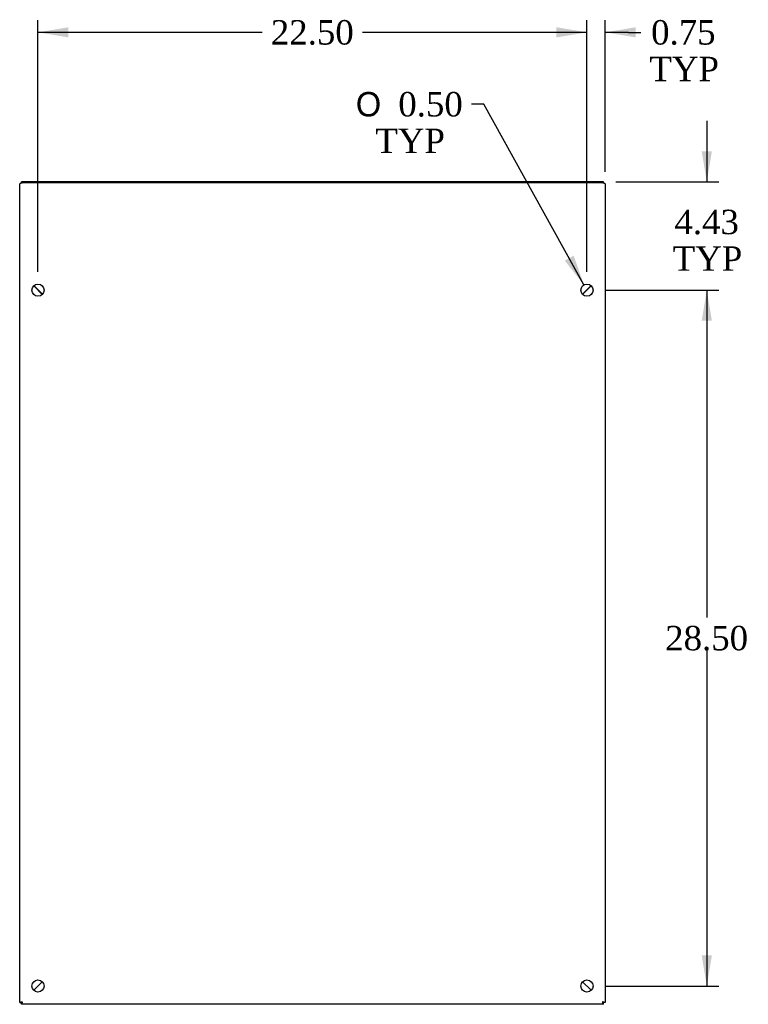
# Model space of a CAD drawing. Header units: inches. Extents: x 1 to 240, y -1 to 159.
# Tile 23 of 24: x 155 to 185, y 61 to 101. Entities that reach past the tile are written whole.
import ezdxf
from ezdxf.enums import TextEntityAlignment as Align

# ---------------------------------------------------------------- set-up
doc = ezdxf.new("R2010")
doc.units = ezdxf.units.IN
doc.header["$MEASUREMENT"] = 0
for name, color, linetype in [('COM70706-7', 7, 'Continuous'), ('COM70709-4', 7, 'Continuous'), ('COM70712-7', 7, 'Continuous'), ('Default', 7, 'Continuous')]:
    doc.layers.add(name, color=color, linetype=linetype)
doc.styles.add('SEACAD_Solid_Edge_ANSI1_Symbols', font='txt')
doc.styles.add('SEACAD_Times_New_Roman', font='times.ttf')
doc.dimstyles.new('HAMMOND_(STH_-_240x160)', dxfattribs={"dimtxt": 1, "dimasz": 1.25, "dimexe": 0.5, "dimexo": 0.5, "dimgap": 0.25, "dimtad": 0, "dimtih": 1, "dimtoh": 1, "dimzin": 0, "dimdsep": 46, "dimtxsty": 'SEACAD_Times_New_Roman', "dimblk1": '_SE_FILLED', "dimblk2": '_SE_FILLED', "dimsah": 1, "dimcen": 0.5, "dimadec": 0, "dimazin": 0, "dimtfac": 0.8, "dimtofl": 0, "dimtmove": 0, "dimatfit": 3, "dimfxl": 1, "dimtolj": 1, "dimtzin": 0, "dimarcsym": 0})

# ---------------------------------------------------------------- blocks, each defined once
blk = doc.blocks.new('SE5')
at = {"layer": 'COM70706-7', "color": 7, "linetype": 'Continuous'}
for p, q in [((155.487, 61.201), (155.487, 94.729)), ((179.379, 94.772), (155.595, 94.772)), ((179.487, 94.729), (179.487, 61.201)), ((156.414, 90.202), (156.061, 90.556)), ((178.913, 90.556), (178.559, 90.202)), ((156.413, 62.055), (156.06, 61.702)), ((156.06, 61.702), (156.413, 62.055)), ((178.913, 61.702), (178.56, 62.055)), ((178.56, 62.055), (178.913, 61.702)), ((155.487, 61.201), (155.559, 61.201)), ((155.559, 61.128), (155.559, 61.2)), ((179.414, 61.128), (155.559, 61.128)), ((179.414, 61.128), (179.414, 61.2)), ((179.487, 61.201), (179.415, 61.201))]:
    blk.add_line(p, q, dxfattribs=at)
for centre in [(156.237, 90.378), (178.737, 90.378), (156.237, 61.878), (178.737, 61.878)]:
    blk.add_circle(centre, 0.25, dxfattribs=at)
for points in [[(155.595, 94.772), (155.58, 94.768), (155.566, 94.765), (155.54, 94.758), (155.528, 94.754), (155.508, 94.747), (155.5, 94.744), (155.489, 94.737), (155.487, 94.733), (155.487, 94.729)], [(179.487, 94.729), (179.487, 94.733), (179.484, 94.737), (179.473, 94.744), (179.465, 94.747), (179.445, 94.754), (179.433, 94.758), (179.407, 94.765), (179.393, 94.768), (179.379, 94.772)], [(155.487, 61.201), (155.487, 61.204), (155.489, 61.207), (155.5, 61.213), (155.508, 61.216), (155.528, 61.221), (155.54, 61.224), (155.566, 61.23), (155.58, 61.233), (155.595, 61.236)], [(155.559, 61.201), (155.559, 61.204), (155.559, 61.207), (155.563, 61.213), (155.566, 61.216), (155.572, 61.221), (155.576, 61.224), (155.585, 61.23), (155.59, 61.233), (155.595, 61.236)], [(155.595, 61.236), (155.592, 61.232), (155.589, 61.227), (155.583, 61.218), (155.58, 61.214), (155.574, 61.208), (155.571, 61.205), (155.565, 61.201), (155.562, 61.2), (155.559, 61.2)], [(155.595, 61.236), (155.592, 61.222), (155.589, 61.208), (155.583, 61.182), (155.58, 61.17), (155.574, 61.15), (155.571, 61.142), (155.565, 61.131), (155.562, 61.128), (155.559, 61.128)], [(179.379, 61.236), (179.383, 61.233), (179.388, 61.23), (179.397, 61.224), (179.401, 61.221), (179.407, 61.216), (179.41, 61.213), (179.414, 61.207), (179.415, 61.204), (179.415, 61.201)], [(179.379, 61.236), (179.393, 61.233), (179.407, 61.23), (179.433, 61.224), (179.445, 61.221), (179.465, 61.216), (179.473, 61.213), (179.484, 61.207), (179.487, 61.204), (179.487, 61.201)], [(179.414, 61.2), (179.411, 61.2), (179.408, 61.201), (179.402, 61.205), (179.399, 61.208), (179.393, 61.214), (179.391, 61.218), (179.385, 61.227), (179.382, 61.232), (179.379, 61.236)], [(179.414, 61.128), (179.411, 61.128), (179.408, 61.131), (179.402, 61.142), (179.399, 61.15), (179.393, 61.17), (179.391, 61.182), (179.385, 61.208), (179.382, 61.222), (179.379, 61.236)]]:
    blk.add_open_spline(points, degree=3, knots=[0, 0, 0, 0, 0.25, 0.25, 0.5, 0.5, 0.75, 0.75, 1, 1, 1, 1], dxfattribs=at)
at = {"layer": 'COM70709-4', "color": 7, "linetype": 'Continuous'}
for p, q in [((179.415, 94.812), (155.559, 94.812)), ((155.559, 94.763), (155.559, 94.812)), ((179.415, 94.763), (179.415, 94.812)), ((156.423, 90.212), (156.07, 90.565)), ((178.903, 90.565), (178.55, 90.212))]:
    blk.add_line(p, q, dxfattribs=at)
at = {"layer": 'COM70712-7', "color": 7, "linetype": 'Continuous'}
for p, q in [((156.272, 90.364), (156.272, 90.345)), ((178.702, 90.345), (178.702, 90.364)), ((156.344, 90.292), (156.344, 90.273)), ((178.63, 90.273), (178.63, 90.292)), ((156.272, 61.914), (156.272, 61.913)), ((156.344, 61.986), (156.344, 61.985)), ((178.63, 61.985), (178.63, 61.985)), ((178.702, 61.913), (178.702, 61.913))]:
    blk.add_line(p, q, dxfattribs=at)
blk = doc.blocks.new('DMBLK111')
at = {"layer": 'Default', "linetype": 'Continuous', "transparency": 16777216}
for points in [[(183.856, 96.062), (183.44, 96.062), (183.648, 94.812)], [(183.856, 89.128), (183.648, 90.378), (183.44, 89.128)]]:
    blk.add_hatch(color=7, dxfattribs=at).paths.add_polyline_path(points)
at = {"layer": 'Default', "color": 7, "linetype": 'Continuous', "transparency": 16777216}
for p, q in [((183.648, 97.312), (183.648, 94.812)), ((179.915, 94.812), (184.148, 94.812)), ((179.487, 90.378), (184.148, 90.378)), ((183.648, 90.378), (183.648, 87.878))]:
    blk.add_line(p, q, dxfattribs=at)
at = {"layer": 'Default', "color": 7, "linetype": 'Continuous', "transparency": 16777216, "style": 'SEACAD_Times_New_Roman'}
for s, p in [('4.43', (182.321, 93.674)), ('TYP', (182.25, 92.174))]:
    blk.add_text(s, height=1, dxfattribs=at).set_placement(p, align=Align.TOP_LEFT)
blk = doc.blocks.new('_SE_FILLED')
at = {"color": 0}
blk.add_line((0, 0), (-1, 0), dxfattribs=at)
blk.add_solid([(0, 0), (-1, -0.1665), (-1, 0.1665), (0, 0)], dxfattribs=at)
blk = doc.blocks.new('DMBLK112')
at = {"layer": 'Default', "linetype": 'Continuous', "transparency": 16777216}
for points in [[(183.856, 89.128), (183.648, 90.378), (183.44, 89.128)], [(183.856, 63.128), (183.44, 63.128), (183.648, 61.878)]]:
    blk.add_hatch(color=7, dxfattribs=at).paths.add_polyline_path(points)
at = {"layer": 'Default', "color": 7, "linetype": 'Continuous', "transparency": 16777216}
for p, q in [((179.487, 90.378), (184.148, 90.378)), ((183.648, 90.378), (183.648, 76.978)), ((183.648, 75.628), (183.648, 61.878)), ((179.487, 61.878), (184.148, 61.878))]:
    blk.add_line(p, q, dxfattribs=at)
at = {"layer": 'Default', "color": 7, "linetype": 'Continuous', "transparency": 16777216, "style": 'SEACAD_Times_New_Roman'}
blk.add_text('28.50', height=1, dxfattribs=at).set_placement((181.942, 76.628), align=Align.TOP_LEFT)
blk = doc.blocks.new('DMBLK113')
at = {"layer": 'Default', "linetype": 'Continuous', "transparency": 16777216}
for points in [[(177.487, 101.149), (177.487, 100.732), (178.737, 100.94)], [(180.737, 101.149), (179.487, 100.94), (180.737, 100.732)]]:
    blk.add_hatch(color=7, dxfattribs=at).paths.add_polyline_path(points)
at = {"layer": 'Default', "color": 7, "linetype": 'Continuous', "transparency": 16777216}
for p, q in [((178.737, 91.128), (178.737, 101.44)), ((179.487, 95.229), (179.487, 101.44)), ((178.737, 100.94), (176.237, 100.94)), ((180.444, 100.94), (179.487, 100.94)), ((180.444, 100.94), (180.944, 100.94))]:
    blk.add_line(p, q, dxfattribs=at)
at = {"layer": 'Default', "color": 7, "linetype": 'Continuous', "transparency": 16777216, "style": 'SEACAD_Times_New_Roman'}
for s, p in [('0.75', (181.366, 101.44)), ('TYP', (181.294, 99.94))]:
    blk.add_text(s, height=1, dxfattribs=at).set_placement(p, align=Align.TOP_LEFT)
blk = doc.blocks.new('DMBLK114')
at = {"layer": 'Default', "linetype": 'Continuous', "transparency": 16777216}
for points in [[(157.487, 101.149), (156.237, 100.94), (157.487, 100.732)], [(177.487, 101.149), (177.487, 100.732), (178.737, 100.94)]]:
    blk.add_hatch(color=7, dxfattribs=at).paths.add_polyline_path(points)
at = {"layer": 'Default', "color": 7, "linetype": 'Continuous', "transparency": 16777216}
for p, q in [((156.237, 91.128), (156.237, 101.44)), ((178.737, 91.128), (178.737, 101.44)), ((165.43, 100.94), (156.237, 100.94)), ((178.737, 100.94), (169.543, 100.94))]:
    blk.add_line(p, q, dxfattribs=at)
at = {"layer": 'Default', "color": 7, "linetype": 'Continuous', "transparency": 16777216, "style": 'SEACAD_Times_New_Roman'}
blk.add_text('22.50', height=1, dxfattribs=at).set_placement((165.78, 101.44), align=Align.TOP_LEFT)
blk = doc.blocks.new('DMBLK124')
at = {"layer": 'Default', "linetype": 'Continuous', "transparency": 16777216}
blk.add_hatch(color=7, dxfattribs=at).paths.add_polyline_path([(177.826, 91.589), (178.615, 90.597), (178.191, 91.791)])
at = {"layer": 'Default', "color": 7, "linetype": 'Continuous', "transparency": 16777216}
for p, q in [((174.508, 97.996), (174.008, 97.996)), ((178.615, 90.597), (174.508, 97.996))]:
    blk.add_line(p, q, dxfattribs=at)
for s, style, p in [('O', 'SEACAD_Solid_Edge_ANSI1_Symbols', (169.263, 98.496)), ('0.50', 'SEACAD_Times_New_Roman', (171.004, 98.496)), ('TYP', 'SEACAD_Times_New_Roman', (170.062, 96.996))]:
    blk.add_text(s, height=1, dxfattribs=dict(at, style=style)).set_placement(p, align=Align.TOP_LEFT)

msp = doc.modelspace()

# ---------------------------------------------------------------- block references
at = {"layer": 'Default'}
msp.add_blockref('SE5', (0, 0), dxfattribs=at)

# ---------------------------------------------------------------- dimensions: what is measured, and where the dimension line sits
at = {"layer": 'Default', "color": 7, "linetype": 'Continuous'}
dim = msp.add_linear_dim(base=(156.237, 100.94), p1=(178.737, 90.628), p2=(156.237, 90.628), text='\\A1;<>', dimstyle='HAMMOND_(STH_-_240x160)', dxfattribs=at)
dim.commit()
dim.dimension.update_dxf_attribs({"geometry": 'DMBLK114', "text_midpoint": (167.487, 100.94), "dimtype": 160})
dim = msp.add_linear_dim(base=(178.737, 100.94), p1=(179.487, 94.729), p2=(178.737, 90.628), text='\\A1;<>\\PTYP', dimstyle='HAMMOND_(STH_-_240x160)', override={"dimtmove": 1}, dxfattribs=at)
dim.commit()
dim.dimension.update_dxf_attribs({"geometry": 'DMBLK113', "text_midpoint": (180.944, 100.94), "dimtype": 160})
dim = msp.add_diameter_dim_2p(p1=(178.858, 90.16), p2=(178.615, 90.597), text='\\A1;<>\\PTYP', dimstyle='HAMMOND_(STH_-_240x160)', dxfattribs=at)
dim.commit()
dim.dimension.update_dxf_attribs({"geometry": 'DMBLK124', "text_midpoint": (174.008, 97.996), "dimtype": 163})
for p1, p2, angle, text, picture, middle, dimtype in [((179.415, 94.812), (178.987, 90.378), 90, '\\A1;<>\\PTYP', 'DMBLK111', (183.648, 93.174), 160), ((178.987, 90.378), (178.987, 61.878), 270, '\\A1;<>', 'DMBLK112', (183.648, 76.128), 161)]:
    dim = msp.add_linear_dim(base=(183.648, 90.378), p1=p1, p2=p2, angle=angle, text=text, dimstyle='HAMMOND_(STH_-_240x160)', dxfattribs=at)
    dim.commit()
    dim.dimension.update_dxf_attribs({"geometry": picture, "text_midpoint": middle, "dimtype": dimtype})

doc.saveas('drawing.dxf')
